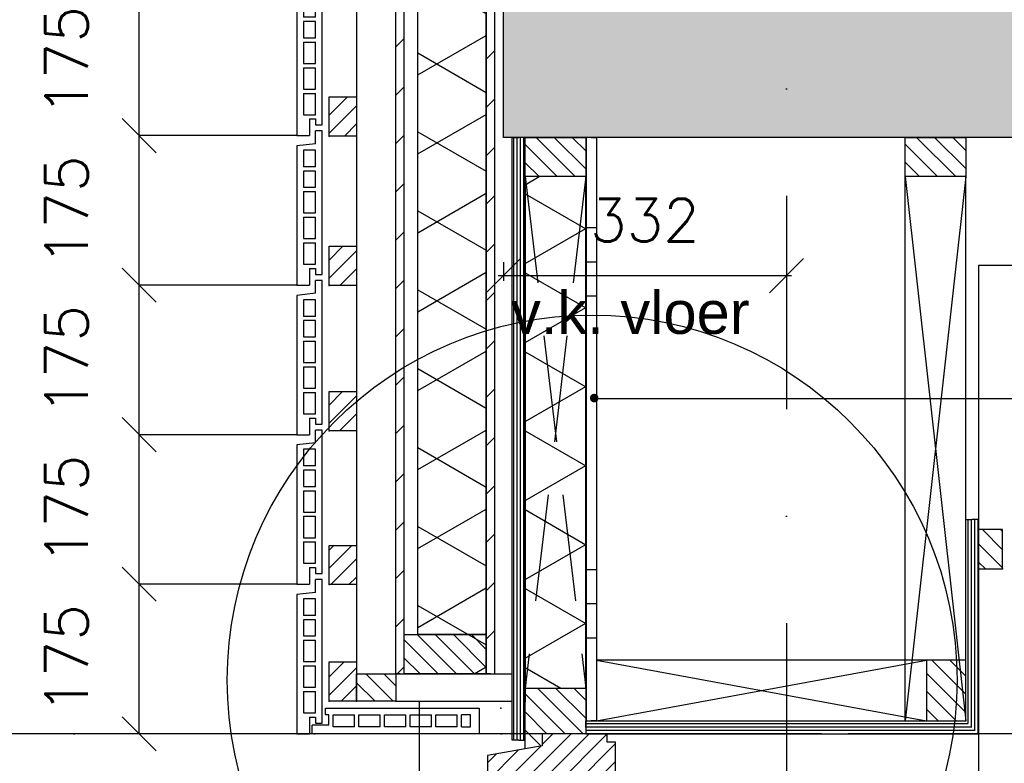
# Model space of a CAD drawing. Extents: x 0 to 259347, y 0 to 198427.
# Tile 17 of 54: x 114898 to 116051, y 101773 to 102644. Entities that reach past the tile are written whole.
import ezdxf
from ezdxf.enums import TextEntityAlignment as Align

# ---------------------------------------------------------------- set-up
doc = ezdxf.new("R2010")
doc.units = 0
doc.header["$LTSCALE"] = 20
doc.header["$MEASUREMENT"] = 0
doc.header["$PDSIZE"] = -1
for name, pattern in [('DASHDOT', [25, 12.5, -6.25, 0, -6.25]), ('DD1', [2.66667, 1.66667, -0.5, 0, -0.5]), ('HIDDEN', [9.375, 6.25, -3.125])]:
    doc.linetypes.add(name, pattern=pattern)
doc.layers.get('0').update_dxf_attribs({"linetype": 'CONTINUOUS'})
doc.layers.get('DEFPOINTS').update_dxf_attribs({"linetype": 'CONTINUOUS'})
for name, color, linetype in [('25', 7, 'CONTINUOUS'), ('_DETAILNUMMERS', 4, 'CONTINUOUS'), ('A--A21--_F-23-', 9, 'CONTINUOUS'), ('A--A23--_F--3-', 9, 'CONTINUOUS'), ('A--A25--_F--3-', 9, 'CONTINUOUS'), ('A--A30--_F--3-', 9, 'CONTINUOUS'), ('A--A35--_F--3-', 9, 'CONTINUOUS'), ('A--A42--_F-23-', 9, 'CONTINUOUS'), ('A--A42--_F123-', 9, 'CONTINUOUS'), ('A--L21--', 3, 'CONTINUOUS'), ('A--L21--_F-23-', 4, 'CONTINUOUS'), ('A--L21D3_BUITENWAND', 3, 'CONTINUOUS'), ('A--L25--', 7, 'CONTINUOUS'), ('A--L25--_F-23-', 7, 'CONTINUOUS'), ('A--L28D1_KONSTRUKTIES', 1, 'CONTINUOUS'), ('A--L30--', 7, 'CONTINUOUS'), ('A--L30--_F123-', 7, 'CONTINUOUS'), ('A--L31--', 2, 'CONTINUOUS'), ('A--L31--_F--3-', 7, 'CONTINUOUS'), ('A--L31A1_BUITENKOZIJN', 1, 'CONTINUOUS'), ('A--L31D1_BUITENKOZIJN', 1, 'CONTINUOUS'), ('A--L42--', 7, 'CONTINUOUS'), ('A--L42--_F--3-', 7, 'CONTINUOUS'), ('A--L42--_F-23-', 7, 'CONTINUOUS'), ('A--M$1A-_F123-', 1, 'CONTINUOUS'), ('A--T$1A-_F123_20', 1, 'CONTINUOUS'), ('A--T01A-25_TEKST', 2, 'CONTINUOUS'), ('STRAMIEN', 8, 'DD1'), ('X--LR---_CP', 7, 'CONTINUOUS')]:
    doc.layers.add(name, color=color, linetype=linetype)
doc.styles.add('ALFA-0_25', font='ROMANS')
doc.styles.add('EB2', font='ARIAL.TTF')
doc.styles.add('HIEMSTRA', font='romans.shx')
doc.dimstyles.get("Standard").update_dxf_attribs({"dimscale": 40, "dimtxt": 2.5, "dimasz": 2, "dimexe": 0.3, "dimexo": 0.3, "dimgap": 2, "dimtad": 1, "dimdec": 0, "dimzin": 0, "dimdsep": 46, "dimtxsty": 'HIEMSTRA', "dimblk1": 'OBLIQUE', "dimblk2": 'OBLIQUE', "dimsah": 1, "dimcen": 0.09, "dimdle": 0.3, "dimclrd": 1, "dimclre": 1, "dimclrt": 3, "dimadec": 0, "dimazin": 0, "dimtfac": 1, "dimtdec": 4, "dimtix": 1, "dimtmove": 2, "dimatfit": 3, "dimldrblk": 'OBLIQUE', "dimfxl": 0, "dimtvp": 625, "dimtolj": 1, "dimtzin": 0, "dimarcsym": 0})
doc.dimstyles.new('STANDARD$0', dxfattribs={"dimscale": 50, "dimtxt": 2.5, "dimasz": 2, "dimexe": 2, "dimexo": 0, "dimgap": 2, "dimtad": 1, "dimdec": 0, "dimzin": 0, "dimdsep": 46, "dimtxsty": 'ALFA-0_25', "dimblk1": 'OBLIQUE', "dimblk2": 'OBLIQUE', "dimsah": 1, "dimcen": -3, "dimdle": 2, "dimclrd": 1, "dimclre": 1, "dimclrt": 2, "dimadec": 0, "dimazin": 0, "dimtfac": 0.666667, "dimtofl": 0, "dimtmove": 2, "dimatfit": 3, "dimldrblk": 'OBLIQUE', "dimfxl": 0, "dimtvp": 0.833333, "dimtolj": 1, "dimtzin": 0, "dimarcsym": 0})
pattern_1 = [(45, (0, 0), (-10.6066, 10.6066), [])]

# ---------------------------------------------------------------- blocks, each defined once
blk = doc.blocks.new('_OBLIQUE')
at = {"color": 0, "linetype": 'ByBlock'}
blk.add_line((-0.5, -0.5), (0.5, 0.5), dxfattribs=at)
blk = doc.blocks.new('*D246')
at = {"layer": 'A--M$1A-_F123-', "color": 1, "lineweight": -2}
for p, q in [((115147.1, 103557.9), (114726.3, 103557.9)), ((114726.3, 101807.9), (114726.3, 103557.9)), ((115147.1, 101807.9), (114726.3, 101807.9))]:
    blk.add_line(p, q, dxfattribs=at)
at = {"layer": 'DEFPOINTS', "color": 0}
for p in [(114726.3, 103557.9), (115147.1, 103557.9), (115147.1, 101807.9)]:
    blk.add_point(p, dxfattribs=at)
at = {"layer": 'A--M$1A-_F123-', "color": 1, "lineweight": -2, "xscale": 40, "yscale": 40, "zscale": 40}
for p, rotation in [((114726.3, 103557.9), 90), ((114726.3, 101807.9), 270)]:
    blk.add_blockref('_OBLIQUE', p, dxfattribs=dict(at, rotation=rotation))
at = {"layer": 'A--M$1A-_F123-', "color": 2, "insert": (114661.3, 102682.9), "char_height": 50, "attachment_point": 5, "rotation": 90, "style": 'ALFA-0_25'}
blk.add_mtext('\\A1;10 stenen a 175', dxfattribs=at)
blk = doc.blocks.new('*D252')
at = {"layer": 'A--M$1A-_F123-', "color": 1, "lineweight": -2}
for p, q in [((115221.9, 102682.9), (115037.4, 102682.9)), ((115037.4, 102507.9), (115037.4, 102682.9)), ((115221.9, 102507.9), (115037.4, 102507.9))]:
    blk.add_line(p, q, dxfattribs=at)
at = {"layer": 'DEFPOINTS', "color": 0}
for p in [(115037.4, 102682.9), (115221.9, 102682.9), (115221.9, 102507.9)]:
    blk.add_point(p, dxfattribs=at)
at = {"layer": 'A--M$1A-_F123-', "color": 1, "lineweight": -2, "xscale": 40, "yscale": 40, "zscale": 40}
for p, rotation in [((115037.4, 102682.9), 90), ((115037.4, 102507.9), 270)]:
    blk.add_blockref('_OBLIQUE', p, dxfattribs=dict(at, rotation=rotation))
at = {"layer": 'A--M$1A-_F123-', "color": 2, "insert": (114952.4, 102595.4), "char_height": 50, "attachment_point": 5, "rotation": 90, "style": 'ALFA-0_25'}
blk.add_mtext('\\A1;175', dxfattribs=at)
blk = doc.blocks.new('*D254')
at = {"layer": 'A--M$1A-_F123-', "color": 1, "lineweight": -2}
for p, q in [((115221.9, 101982.9), (115037.4, 101982.9)), ((115037.4, 101807.9), (115037.4, 101982.9)), ((115221.9, 101807.9), (115037.4, 101807.9))]:
    blk.add_line(p, q, dxfattribs=at)
at = {"layer": 'DEFPOINTS', "color": 0}
for p in [(115037.4, 101982.9), (115221.9, 101982.9), (115221.9, 101807.9)]:
    blk.add_point(p, dxfattribs=at)
at = {"layer": 'A--M$1A-_F123-', "color": 1, "lineweight": -2, "xscale": 40, "yscale": 40, "zscale": 40}
for p, rotation in [((115037.4, 101982.9), 90), ((115037.4, 101807.9), 270)]:
    blk.add_blockref('_OBLIQUE', p, dxfattribs=dict(at, rotation=rotation))
at = {"layer": 'A--M$1A-_F123-', "color": 2, "insert": (114952.4, 101895.4), "char_height": 50, "attachment_point": 5, "rotation": 90, "style": 'ALFA-0_25'}
blk.add_mtext('\\A1;175', dxfattribs=at)
blk = doc.blocks.new('*D255')
at = {"layer": 'A--M$1A-_F123-', "color": 1, "lineweight": -2}
for p, q in [((115221.9, 102332.9), (115037.4, 102332.9)), ((115037.4, 102157.9), (115037.4, 102332.9)), ((115221.9, 102157.9), (115037.4, 102157.9))]:
    blk.add_line(p, q, dxfattribs=at)
at = {"layer": 'DEFPOINTS', "color": 0}
for p in [(115037.4, 102332.9), (115221.9, 102332.9), (115221.9, 102157.9)]:
    blk.add_point(p, dxfattribs=at)
at = {"layer": 'A--M$1A-_F123-', "color": 1, "lineweight": -2, "xscale": 40, "yscale": 40, "zscale": 40}
for p, rotation in [((115037.4, 102332.9), 90), ((115037.4, 102157.9), 270)]:
    blk.add_blockref('_OBLIQUE', p, dxfattribs=dict(at, rotation=rotation))
at = {"layer": 'A--M$1A-_F123-', "color": 2, "insert": (114952.4, 102245.4), "char_height": 50, "attachment_point": 5, "rotation": 90, "style": 'ALFA-0_25'}
blk.add_mtext('\\A1;175', dxfattribs=at)
blk = doc.blocks.new('*D256')
at = {"layer": 'A--M$1A-_F123-', "color": 1, "lineweight": -2}
for p, q in [((115221.9, 102157.9), (115037.4, 102157.9)), ((115037.4, 101982.9), (115037.4, 102157.9)), ((115221.9, 101982.9), (115037.4, 101982.9))]:
    blk.add_line(p, q, dxfattribs=at)
at = {"layer": 'DEFPOINTS', "color": 0}
for p in [(115037.4, 102157.9), (115221.9, 102157.9), (115221.9, 101982.9)]:
    blk.add_point(p, dxfattribs=at)
at = {"layer": 'A--M$1A-_F123-', "color": 1, "lineweight": -2, "xscale": 40, "yscale": 40, "zscale": 40}
for p, rotation in [((115037.4, 102157.9), 90), ((115037.4, 101982.9), 270)]:
    blk.add_blockref('_OBLIQUE', p, dxfattribs=dict(at, rotation=rotation))
at = {"layer": 'A--M$1A-_F123-', "color": 2, "insert": (114952.4, 102070.4), "char_height": 50, "attachment_point": 5, "rotation": 90, "style": 'ALFA-0_25'}
blk.add_mtext('\\A1;175', dxfattribs=at)
blk = doc.blocks.new('*D257')
at = {"layer": 'A--M$1A-_F123-', "color": 1, "lineweight": -2}
for p, q in [((115221.9, 102507.9), (115037.4, 102507.9)), ((115037.4, 102332.9), (115037.4, 102507.9)), ((115221.9, 102332.9), (115037.4, 102332.9))]:
    blk.add_line(p, q, dxfattribs=at)
at = {"layer": 'DEFPOINTS', "color": 0}
for p in [(115037.4, 102507.9), (115221.9, 102507.9), (115221.9, 102332.9)]:
    blk.add_point(p, dxfattribs=at)
at = {"layer": 'A--M$1A-_F123-', "color": 1, "lineweight": -2, "xscale": 40, "yscale": 40, "zscale": 40}
for p, rotation in [((115037.4, 102507.9), 90), ((115037.4, 102332.9), 270)]:
    blk.add_blockref('_OBLIQUE', p, dxfattribs=dict(at, rotation=rotation))
at = {"layer": 'A--M$1A-_F123-', "color": 2, "insert": (114952.4, 102420.4), "char_height": 50, "attachment_point": 5, "rotation": 90, "style": 'ALFA-0_25'}
blk.add_mtext('\\A1;175', dxfattribs=at)
blk = doc.blocks.new('Q020259-')
at = {"layer": 'A--A25--_F--3-'}
h = blk.add_hatch(dxfattribs=at)
h.set_pattern_fill('ALFALINE', color=256, scale=15, style=0, pattern_type=2)
h.set_pattern_definition(pattern_1)
h.paths.add_polyline_path([(0, 0), (0, 46), (28, 46), (28, 0)])
at = {"layer": 'A--L25--_F-23-', "color": 2, "linetype": 'Continuous'}
blk.add_lwpolyline([(0, 0), (0, 46), (28, 46), (28, 0)], close=True, dxfattribs=at)
at = {"layer": 'X--LR---_CP'}
for p in [(0, 0), (0, 0), (28, 0)]:
    blk.add_point(p, dxfattribs=at)
blk = doc.blocks.new('*U620')
at = {"layer": 'A--A42--_F-23-', "linetype": 'Continuous'}
h = blk.add_hatch(dxfattribs=at)
h.set_pattern_fill('ALFALINE', color=256, scale=40, style=0)
h.set_pattern_definition([(45, (-115448.897, -101877.898), (-28.284271, 28.284271), [])])
h.paths.add_polyline_path([(0, 0), (-5, 0), (-5, 877), (0, 877), (5, 877), (5, 0)])
at = {"layer": 'A--L42--_F-23-', "color": 2, "linetype": 'Continuous'}
for points in [[(0, 0), (-5, 0), (-5, 877), (0, 877)], [(0, 0), (5, 0), (5, 877), (0, 877)]]:
    blk.add_lwpolyline(points, dxfattribs=at)
blk = doc.blocks.new('ARGETON175')
at = {"layer": 'A--L21D3_BUITENWAND'}
for p, q in [((0, 168), (-8, 168)), ((-8, 153), (-8, 168)), ((0, 0), (0, 168)), ((-8, 153), (-30, 150.5)), ((-30, 150.5), (-30, -12.5)), ((-22, 145.5), (-22, 126)), ((-8, 145.5), (-22, 145.5)), ((-8, 126), (-8, 145.5)), ((-8, 126), (-22, 126)), ((-8, 121), (-22, 121)), ((-22, 121), (-22, 102)), ((-8, 102), (-8, 121)), ((-22, 102), (-8, 102)), ((-22, 97), (-22, 72)), ((-22, 97), (-8, 97)), ((-8, 72), (-8, 97)), ((-22, 72), (-8, 72)), ((-22, 67), (-22, 42)), ((-22, 67), (-8, 67)), ((-8, 42), (-8, 67)), ((-22, 42), (-8, 42)), ((-22, 37), (-22, 12)), ((-22, 37), (-8, 37)), ((-8, 12), (-8, 37)), ((-22, 12), (-8, 12)), ((-15, 7), (-15, -12.5)), ((-15, 7), (-8, 7)), ((-8, 7), (-8, 0)), ((-8, 0), (0, 0)), ((-30, -12.5), (-15, -12.5))]:
    blk.add_line(p, q, dxfattribs=at)
blk = doc.blocks.new('HOUT46X32')
at = {"layer": 'A--A25--_F--3-'}
h = blk.add_hatch(dxfattribs=at)
h.set_pattern_fill('ALFALINE', color=256, scale=15, style=0, pattern_type=2)
h.set_pattern_definition(pattern_1)
h.paths.add_polyline_path([(0, 0), (0, 46), (32, 46), (32, 0)])
at = {"layer": 'A--L25--_F-23-', "color": 2, "linetype": 'Continuous'}
blk.add_lwpolyline([(0, 0), (0, 46), (32, 46), (32, 0)], close=True, dxfattribs=at)
at = {"layer": 'X--LR---_CP'}
for p in [(0, 0), (0, 0), (32, 0)]:
    blk.add_point(p, dxfattribs=at)
blk = doc.blocks.new('*D260')
at = {"layer": 'A--M$1A-_F123-', "color": 1, "lineweight": -2}
for p, q in [((115463.9, 102359.9), (115463.9, 102338.1)), ((115795.4, 102359.9), (115795.4, 102338.1)), ((115457.9, 102344.1), (115801.4, 102344.1))]:
    blk.add_line(p, q, dxfattribs=at)
at = {"layer": 'DEFPOINTS', "color": 0}
for p in [(115463.9, 102365.9), (115795.4, 102365.9), (115795.4, 102344.1)]:
    blk.add_point(p, dxfattribs=at)
at = {"layer": 'A--M$1A-_F123-', "color": 1, "lineweight": -2, "xscale": 40, "yscale": 40, "zscale": 40, "rotation": 180}
blk.add_blockref('_OBLIQUE', (115463.9, 102344.1), dxfattribs=at)
at = {"layer": 'A--M$1A-_F123-', "color": 1, "lineweight": -2, "xscale": 40, "yscale": 40, "zscale": 40}
blk.add_blockref('_OBLIQUE', (115795.4, 102344.1), dxfattribs=at)
at = {"layer": 'A--M$1A-_F123-', "color": 2, "insert": (115629.6, 102409.1), "char_height": 50, "attachment_point": 5, "style": 'HIEMSTRA'}
blk.add_mtext('\\A1;332', dxfattribs=at)
blk = doc.blocks.new('*U617')
at = {"layer": 'A--A42--_F-23-', "linetype": 'Continuous'}
h = blk.add_hatch(dxfattribs=at)
h.set_pattern_fill('ALFALINE', color=256, scale=40, style=0)
h.set_pattern_definition([(45, (-115342.94, -101877.898), (-28.284271, 28.284271), [])])
h.paths.add_polyline_path([(0, 0), (-5, 0), (-5, 1711), (0, 1711), (5, 1711), (5, 0)])
at = {"layer": 'A--L42--_F-23-', "color": 2, "linetype": 'Continuous'}
for points in [[(0, 0), (-5, 0), (-5, 1711), (0, 1711)], [(0, 0), (5, 0), (5, 1711), (0, 1711)]]:
    blk.add_lwpolyline(points, dxfattribs=at)
blk = doc.blocks.new('Q020279-')
at = {"layer": 'A--A25--_F--3-'}
h = blk.add_hatch(dxfattribs=at)
h.set_pattern_fill('ALFALINE', color=256, scale=15, style=0, pattern_type=2)
h.set_pattern_definition(pattern_1)
h.paths.add_polyline_path([(0, 0), (0, 71), (46, 71), (46, 0)])
at = {"layer": 'A--L25--_F-23-', "color": 2, "linetype": 'Continuous'}
blk.add_lwpolyline([(0, 0), (0, 71), (46, 71), (46, 0)], close=True, dxfattribs=at)
at = {"layer": 'X--LR---_CP'}
for p in [(0, 0), (0, 0), (46, 0)]:
    blk.add_point(p, dxfattribs=at)
blk = doc.blocks.new('Q020283-')
at = {"layer": 'A--A25--_F--3-'}
h = blk.add_hatch(dxfattribs=at)
h.set_pattern_fill('ALFALINE', color=256, scale=15, style=0, pattern_type=2)
h.set_pattern_definition(pattern_1)
h.paths.add_polyline_path([(0, 0), (0, 96), (46, 96), (46, 0)])
at = {"layer": 'A--L25--_F-23-', "color": 2, "linetype": 'Continuous'}
blk.add_lwpolyline([(0, 0), (0, 96), (46, 96), (46, 0)], close=True, dxfattribs=at)
at = {"layer": 'X--LR---_CP'}
for p in [(0, 0), (0, 0), (46, 0)]:
    blk.add_point(p, dxfattribs=at)
blk = doc.blocks.new('KOZIJN_VP')
at = {"layer": 'A--A35--_F--3-'}
h = blk.add_hatch(dxfattribs=at)
h.set_pattern_fill('ALFALINE', color=256, scale=15, angle=90, style=0, pattern_type=2)
h.set_pattern_definition([(135, (447.376, -368.997), (-10.6066, -10.6066), [])])
h.paths.add_polyline_path([(-91, 53.4), (-20, 53.4), (-20, 0), (-71, 0), (-71, -14), (-91, -17.6)])
h = blk.add_hatch(dxfattribs=at)
h.set_pattern_fill('ALFALINE', color=256, scale=15, style=0, pattern_type=2)
h.set_pattern_definition([(45, (447.39, -368.997), (-10.6066, 10.6066), [])])
h.paths.add_polyline_path([(-102, -95), (-26, -95), (-26, -74), (15, -74), (15, -10), (5, -10), (5, 0), (-71, 0), (-71, -14), (-135, -25.4), (-135, -95), (-120, -95), (-112, -81), (-102, -81)])
at = {"layer": 'A--L31--_F--3-', "color": 2, "linetype": 'Continuous'}
for points in [[(-91, 53.4), (-20, 53.4), (-20, 0), (-71, 0), (-71, -14), (-91, -17.6), (-91, 53.4)], [(-102, -95), (-26, -95), (-26, -74), (15, -74), (15, -10), (5, -10), (5, 0), (-71, 0), (-71, -14), (-135, -25.4), (-135, -95), (-120, -95), (-112, -81), (-102, -81)]]:
    blk.add_lwpolyline(points, close=True, dxfattribs=at)
at = {"layer": 'X--LR---_CP', "color": 1}
blk.add_point((0, 0), dxfattribs=at)
blk = doc.blocks.new('*U592')
at = {"layer": 'A--A30--_F--3-', "linetype": 'Continuous'}
h = blk.add_hatch(dxfattribs=at)
h.set_pattern_fill('ALFALINE', color=256, scale=4, angle=225, style=0)
h.set_pattern_definition([(270, (0, 0), (4, 8e-14), [])])
h.paths.add_polyline_path([(0, 0), (-7.5, 0), (-7.5, 705.6), (0, 705.6), (7.5, 705.6), (7.5, 0)])
at = {"layer": 'A--L30--_F123-', "color": 1, "linetype": 'Continuous'}
for points in [[(0, 0), (-7.5, 0), (-7.5, 705.6), (0, 705.6)], [(0, 0), (7.5, 0), (7.5, 705.6), (0, 705.6)]]:
    blk.add_lwpolyline(points, dxfattribs=at)
blk = doc.blocks.new('*U591')
at = {"layer": 'A--A30--_F--3-', "linetype": 'Continuous'}
h = blk.add_hatch(dxfattribs=at)
h.set_pattern_fill('ALFALINE', color=256, scale=4, angle=135, style=0)
h.set_pattern_definition([(180, (0, 0), (-9e-16, -4), [])])
h.paths.add_polyline_path([(0, 0), (0, 7.5), (445, 7.5), (452.5, 0), (460, -7.5), (0, -7.5)])
at = {"layer": 'A--L30--_F123-', "color": 1, "linetype": 'Continuous'}
for points in [[(0, 0), (0, 7.5), (445, 7.5), (445, 7.5)], [(0, 0), (0, -7.5), (460, -7.5), (460, -7.5)]]:
    blk.add_lwpolyline(points, dxfattribs=at)
blk = doc.blocks.new('*U590')
at = {"layer": 'A--A30--_F--3-', "linetype": 'Continuous'}
h = blk.add_hatch(dxfattribs=at)
h.set_pattern_fill('ALFALINE', color=256, scale=4, angle=225, style=0)
h.set_pattern_definition([(270, (0, 0), (4, -9e-16), [])])
h.paths.add_polyline_path([(0, 0), (7.5, -7.5), (7.5, 243.2), (0, 243.2), (-7.5, 243.2), (-7.5, 7.5)])
at = {"layer": 'A--L30--_F123-', "color": 1, "linetype": 'Continuous'}
for points in [[(-7.5, 7.5), (-7.5, 7.5), (-7.5, 243.2), (0, 243.2)], [(7.5, -7.5), (7.5, -7.5), (7.5, 243.2), (0, 243.2)]]:
    blk.add_lwpolyline(points, dxfattribs=at)
blk = doc.blocks.new('*U589')
at = {"layer": 'A--A42--_F123-', "linetype": 'Continuous'}
h = blk.add_hatch(dxfattribs=at)
h.set_pattern_fill('ALFAPLST', color=256, scale=400, angle=180, style=0)
h.set_pattern_definition([(180, (0, 0), (-5e-14, -400), []), (180, (-5e-15, -40), (-5e-14, -400), []), (180, (-1e-14, -80), (-5e-14, -400), [])])
h.paths.add_polyline_path([(0, 0), (6, 0), (6, -683), (0, -683), (-6, -683), (-6, 0)])
at = {"layer": 'A--L42--_F--3-', "color": 3, "linetype": 'Continuous'}
for points in [[(0, 0), (-6, 0), (-6, -683), (0, -683)], [(0, 0), (6, 0), (6, -683), (0, -683)]]:
    blk.add_lwpolyline(points, dxfattribs=at)

msp = doc.modelspace()

# ---------------------------------------------------------------- hatches: boundary and pattern name
at = {"layer": 'A--A21--_F-23-'}
h = msp.add_hatch(dxfattribs=at)
h.set_pattern_fill('ALFAISO', color=256, scale=80, angle=270, style=0)
h.set_pattern_definition([(330, (-43333.87, -38), (40, 69.282032), []), (30, (-43333.87, -38), (-40, 69.282032), [])])
h.paths.add_polyline_path([(115543.9, 103531.8), (115363.9, 103531.8), (115363.9, 101877.9), (115443.9, 101877.9), (115443.9, 102795.9), (115543.9, 102795.9)])
h = msp.add_hatch(dxfattribs=at)
h.set_pattern_fill('ALFAISO', color=256, scale=80, angle=270, style=0)
h.set_pattern_definition([(330, (-40, 7e-15), (40, 69.282032), []), (30, (-40, 7e-15), (-40, 69.282032), [])])
h.paths.add_polyline_path([(115489.4, 101861.3), (115560.4, 101861.3), (115560.4, 102459.9), (115489.4, 102459.9)])
at = {"layer": 'A--A23--_F--3-'}
h = msp.add_hatch(dxfattribs=at)
h.set_pattern_fill('ALFABET', color=256, scale=20, angle=1, style=0, pattern_type=2)
h.set_pattern_definition([(134, (192314.65, 7000), (86.32078, 83.359), []), (129, (192314.65, 7000), (-143.64922, -10.04493), [15, -165]), (184, (192314.65, 7000), (30.37155, 149.9312), [12, -132]), (78.5486, (192302.68, 6999.16), (-113.27778, 139.88618), [12.74804, -140.22842]), (132.8158, (192315.35, 7040), (-213.99344, -29.37358), [22.5, -247.5]), (82.3644, (192297.51, 7037.55), (-183.50393, 198.05632), [19.12206, -210.3426]), (187.8158, (192315.35, 7040), (-183.50378, 198.05647), [18, -198]), (158, (192295.18, 7030.34), (-120.76856, -78.42802), [15, -165]), (213, (192295.18, 7030.34), (-46.12453, 145.8572), [12, -132]), (107.5486, (192285.11, 7023.81), (-166.89315, 67.42906), [12.74804, -140.22842]), (141.5, (192314.65, 7000), (-1.26964, 66.611074), [0, -130.4, 0, -134, 0, -132.5]), (171.5, (192314.65, 7000), (-51.229207, 79.788568), [0, -76.4, 0, -127.4, 0, -50.5]), (211.5, (192359.24, 6999.22), (-106.826954, -2.64699), [0, -50, 0, -156, 0, -207]), (221.5, (192379.24, 6998.87), (-116.270055, 22.05355), [0, -65, 0, -103.6, 0, -147]), (221.5, (192379.24, 6998.87), (-116.270055, 22.05355), [0, -65, 0, -103.6, 0, -147])])
h.paths.add_polyline_path([(126719.6, 102505.9), (115463.9, 102505.9), (115463.9, 102755.9), (126719.6, 102755.9)])

# ---------------------------------------------------------------- linework, layer by layer
at = {"layer": '_DETAILNUMMERS'}
msp.add_circle((115567.9, 101870.6), 427.3, dxfattribs=at)
at = {"layer": 'A--L21--'}
for points in [[(115443.9, 101923.9), (115363.9, 101923.9), (115363.9, 103548.9), (115543.9, 103548.9), (115543.9, 102795.9), (115443.9, 102795.9), (115443.9, 102004.4)], [(115489.4, 101861.3), (115560.4, 101861.3), (115560.4, 102459.9), (115489.4, 102459.9)]]:
    msp.add_lwpolyline(points, close=True, dxfattribs=at)
at = {"layer": 'A--L21--_F-23-', "linetype": 'Continuous'}
msp.add_lwpolyline([(126719.6, 102505.9), (115463.9, 102505.9), (115463.9, 102755.9), (126719.6, 102755.9)], close=True, dxfattribs=at)
at = {"layer": 'A--L21D3_BUITENWAND'}
for p, q in [((115255.7, 101837.9), (115435.4, 101837.9)), ((115255.7, 101829.9), (115255.7, 101837.9)), ((115435.4, 101837.9), (115435.4, 101807.9)), ((115259.7, 101829.9), (115255.7, 101829.9)), ((115259.7, 101817.9), (115259.7, 101829.9)), ((115264.7, 101815.9), (115264.7, 101829.9)), ((115264.7, 101829.9), (115289.7, 101829.9)), ((115289.7, 101815.9), (115289.7, 101829.9)), ((115294.7, 101815.9), (115294.7, 101829.9)), ((115294.7, 101829.9), (115319.7, 101829.9)), ((115319.7, 101815.9), (115319.7, 101829.9)), ((115324.7, 101815.9), (115324.7, 101829.9)), ((115324.7, 101829.9), (115349.7, 101829.9)), ((115349.7, 101815.9), (115349.7, 101829.9)), ((115354.7, 101815.9), (115354.7, 101829.9)), ((115354.7, 101829.9), (115379.7, 101829.9)), ((115379.7, 101815.9), (115379.7, 101829.9)), ((115384.7, 101815.9), (115384.7, 101829.9)), ((115384.7, 101829.9), (115409.7, 101829.9)), ((115409.7, 101815.9), (115409.7, 101829.9)), ((115414.7, 101815.9), (115414.7, 101829.9)), ((115425.5, 101829.9), (115414.7, 101829.9)), ((115425.5, 101815.9), (115425.5, 101829.9)), ((115240.2, 101807.9), (115240.2, 101817.9)), ((115259.7, 101817.9), (115240.2, 101817.9)), ((115435.4, 101807.9), (115240.2, 101807.9)), ((115289.7, 101815.9), (115264.7, 101815.9)), ((115319.7, 101815.9), (115294.7, 101815.9)), ((115349.7, 101815.9), (115324.7, 101815.9)), ((115379.7, 101815.9), (115354.7, 101815.9)), ((115409.7, 101815.9), (115384.7, 101815.9)), ((115414.7, 101815.9), (115425.5, 101815.9))]:
    msp.add_line(p, q, dxfattribs=at)
at = {"layer": 'A--L28D1_KONSTRUKTIES'}
msp.add_lwpolyline([(116820.4, 102505.9), (116820.4, 102355.9), (116020.4, 102355.9), (116020.4, 99295.9)], dxfattribs=at)
at = {"layer": 'A--L31--'}
for p, q in [((115291.9, 103595.3), (115291.9, 101888.7)), ((115337.9, 101877.9), (115474.4, 101877.9)), ((115337.9, 101845.9), (115474.4, 101845.9))]:
    msp.add_line(p, q, dxfattribs=at)
at = {"layer": 'A--L31A1_BUITENKOZIJN'}
msp.add_line((115365.4, 101845.9), (115365.4, 98307.9, 0), dxfattribs=at)
at = {"layer": 'A--L31D1_BUITENKOZIJN'}
for p, q in [((115489.4, 102459.9), (115489.4, 101844.9)), ((115560.4, 102459.9), (115560.4, 101861.3)), ((115934.4, 102459.9), (116005.4, 101822.9)), ((116005.4, 102459.9), (115934.4, 101822.9)), ((115934.4, 101822.9), (115934.4, 102459.9)), ((116005.4, 101822.9), (116005.4, 102459.9)), ((115572.9, 101822.9), (115959.4, 101893.9)), ((115959.4, 101893.9), (115572.9, 101893.9)), ((115572.9, 101893.9), (115959.4, 101822.9))]:
    msp.add_line(p, q, dxfattribs=at)
at = {"layer": 'A--L31D1_BUITENKOZIJN', "linetype": 'HIDDEN'}
for p, q in [((115489.4, 102459.9), (115560.4, 101861.3)), ((115560.4, 102459.9), (115489.4, 101861.3))]:
    msp.add_line(p, q, dxfattribs=at)
at = {"layer": 'A--T$1A-_F123_20', "const_width": 4.75}
msp.add_lwpolyline([(115570.3, 102203.4, -1), (115570.3, 102198.1, -1)], format="xyb", close=True, dxfattribs=at)
at = {"layer": 'A--T01A-25_TEKST'}
msp.add_line((115570.3, 102200.3), (117331, 102200.3), dxfattribs=at)
at = {"layer": 'STRAMIEN', "linetype": 'DASHDOT'}
for p, q in [((115795.4, 109939.1), (115795.4, 90598.6)), ((116836.8, 101807.9), (107652.7, 101807.9)), ((128120.1, 101807.9), (108463, 101807.9))]:
    msp.add_line(p, q, dxfattribs=at)
at = {"layer": 'X--LR---_CP'}
msp.add_point((115460.9, 101837.7), dxfattribs=at)
msp.add_point((115460.9, 101837.7), dxfattribs=at)
msp.add_point((115460.9, 101837.7), dxfattribs=at)

# ---------------------------------------------------------------- block references
for p in [(115251.9, 102520.4), (115251.9, 102345.4), (115251.9, 102170.4), (115251.9, 101995.4), (115251.9, 101820.4)]:
    msp.add_blockref('ARGETON175', p)
at = {"layer": '25', "rotation": 90}
for name, p in [('Q020279-', (115560.4, 102459.9)), ('Q020279-', (116005.4, 102459.9)), ('Q020283-', (115443.9, 101877.9)), ('HOUT46X32', (115337.9, 101845.9))]:
    msp.add_blockref(name, p, dxfattribs=at)
at = {"layer": '25', "xscale": -1}
msp.add_blockref('Q020279-', (116005.4, 101822.9), dxfattribs=at)
at = {"layer": 'A--L25--'}
for p in [(115259.9, 102507.4), (115259.9, 102332.4), (115259.9, 102162.4), (115259.9, 101982.4), (115259.9, 101845.9)]:
    msp.add_blockref('HOUT46X32', p, dxfattribs=at)
at = {"layer": 'A--L25--', "xscale": -1}
msp.add_blockref('Q020259-', (116048.4, 102000.9), dxfattribs=at)
msp.add_blockref('Q020259-', (116048.4, 102000.9), dxfattribs=at)
at = {"layer": 'A--L30--'}
for name, p in [('*U592', (115481.9, 101800.3)), ('*U590', (116012.9, 101815.4)), ('*U591', (115560.4, 101815.4))]:
    msp.add_blockref(name, p, dxfattribs=at)
at = {"layer": 'A--L31--'}
msp.add_blockref('KOZIJN_VP', (115580.4, 101807.9), dxfattribs=at)
at = {"layer": 'A--L42--'}
for name, p in [('*U617', (115342.9, 101877.9)), ('*U620', (115448.9, 101877.9)), ('*U589', (115566.9, 102505.9))]:
    msp.add_blockref(name, p, dxfattribs=at)

# ---------------------------------------------------------------- texts
at = {"layer": 'A--T$1A-_F123_20', "style": 'EB2'}
msp.add_text('v.k. vloer', height=50, dxfattribs=at).set_placement((115752.3, 102275.9), align=Align.RIGHT)

# ---------------------------------------------------------------- dimensions: what is measured, and where the dimension line sits
at = {"layer": 'A--M$1A-_F123-'}
dim = msp.add_linear_dim(base=(114726.3, 103557.9), p1=(115147.1, 101807.9), p2=(115147.1, 103557.9), angle=270, text='10 stenen a 175', dimstyle='STANDARD$0', override={"dimscale": 20, "dimexe": 0, "dimexo": 0, "dimcen": 0, "dimdle": 0, "dimclrt": 2, "dimtfac": 0.75, "dimtvp": 1.5}, dxfattribs=at)
dim.commit()
dim.dimension.update_dxf_attribs({"geometry": '*D246', "text_midpoint": (114661.3, 102682.9)})
for base, p1, p2, picture, middle in [((115037.4, 102682.9), (115221.9, 102507.9), (115221.9, 102682.9), '*D252', (114952.4, 102595.4)), ((115037.4, 102507.9), (115221.9, 102332.9), (115221.9, 102507.9), '*D257', (114952.4, 102420.4)), ((115037.4, 102332.9), (115221.9, 102157.9), (115221.9, 102332.9), '*D255', (114952.4, 102245.4)), ((115037.4, 102157.9), (115221.9, 101982.9), (115221.9, 102157.9), '*D256', (114952.4, 102070.4)), ((115037.4, 101982.9), (115221.9, 101807.9), (115221.9, 101982.9), '*D254', (114952.4, 101895.4))]:
    dim = msp.add_linear_dim(base=base, p1=p1, p2=p2, angle=270, dimstyle='STANDARD$0', override={"dimscale": 20, "dimexe": 0, "dimexo": 0, "dimcen": 0, "dimdle": 0, "dimclrt": 2, "dimtfac": 0.75, "dimtvp": 1.5}, dxfattribs=at)
    dim.commit()
    dim.dimension.update_dxf_attribs({"geometry": picture, "text_midpoint": middle})
dim = msp.add_linear_dim(base=(115795.3965138, 102344.0603975), p1=(115463.8965138, 102365.9048042), p2=(115795.3965138, 102365.9048042), dimstyle='Standard', override={"dimscale": 20, "dimclrt": 2}, dxfattribs=at)
dim.commit()
dim.dimension.update_dxf_attribs({"geometry": '*D260', "text_midpoint": (115629.6465138, 102409.0603975)})

doc.saveas('drawing.dxf')
